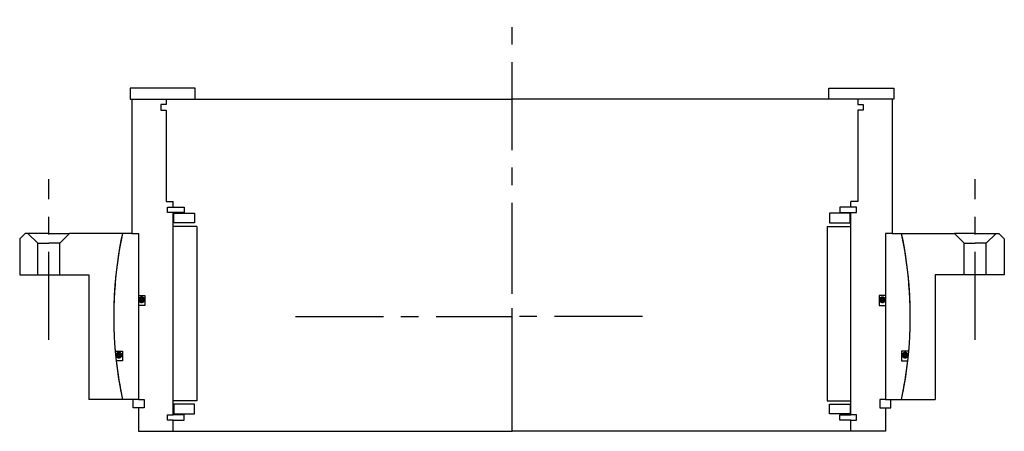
# Model space of a CAD drawing. Header units: millimetres. Extents: x -178 to 178, y -42 to 107.
import ezdxf

# ---------------------------------------------------------------- set-up
doc = ezdxf.new("R2010")
doc.units = ezdxf.units.MM
doc.linetypes.add('CENTER', pattern=[50.8, 31.75, -6.35, 6.35, -6.35])
doc.layers.add('Center', color=1, linetype='CENTER')

# ---------------------------------------------------------------- blocks, each defined once
blk = doc.blocks.new('M33-145')
for p, q in [((-178, 28), (-176, 30)), ((-167.5, 30), (-176, 30)), ((-171.5, 26.5), (-175, 30)), ((-167.5, 30), (-160, 30)), ((-163.5, 26.5), (-160, 30)), ((-140.84, 30), (-160, 30)), ((140.84, 30), (160, 30)), ((163.5, 26.5), (160, 30)), ((167.5, 30), (160, 30)), ((167.5, 30), (176, 30)), ((171.5, 26.5), (175, 30)), ((178, 28), (176, 30)), ((-178, 28), (-178, 15)), ((-171.5, 26.5), (-167.5, 26.5)), ((-171.5, 15), (-171.5, 26.5)), ((-163.5, 26.5), (-167.5, 26.5)), ((-163.5, 15), (-163.5, 26.5)), ((163.5, 26.5), (167.5, 26.5)), ((163.5, 15), (163.5, 26.5)), ((171.5, 26.5), (167.5, 26.5)), ((171.5, 15), (171.5, 26.5)), ((178, 28), (178, 15)), ((-178, 15), (-167.5, 15)), ((-167.5, 15), (-163.5, 15)), ((-163.5, 15), (-153, 15)), ((-153, 15), (-153, -30)), ((153, 15), (153, -30)), ((163.5, 15), (153, 15)), ((167.5, 15), (163.5, 15)), ((178, 15), (167.5, 15)), ((-140.84, -30), (-153, -30)), ((140.84, -30), (153, -30))]:
    blk.add_line(p, q)
for start, end in [(167.9753, 192.0247), (347.9753, 12.0247)]:
    blk.add_arc((0, 0), 144, start, end)
at = {"layer": 'Center'}
for p, q in [((-167.5, -8.46), (-167.5, 49.54)), ((167.5, -8.46), (167.5, 49.54)), ((0, -30), (0, 30)), ((-78.25, 0), (0, 0)), ((47.13, 0), (0, 0))]:
    blk.add_line(p, q, dxfattribs=at)
blk = doc.blocks.new('in-sf228')
for p, q in [((-114.5, 82.5), (-138, 82.5)), ((-138, 82.5), (-138, 78.5)), ((-114.5, 78.5), (-114.5, 82.5)), ((114.5, 82.5), (138, 82.5)), ((114.5, 78.5), (114.5, 82.5)), ((138, 82.5), (138, 78.5)), ((-138, 78.5), (-114.5, 78.5)), ((-137.5, 78.5), (-137.5, 30)), ((-137.5, 78.5), (-125, 78.5)), ((-125, 78.5), (0, 78.5)), ((-125, 78.5), (-125, 76.5)), ((125, 78.5), (0, 78.5)), ((138, 78.5), (114.5, 78.5)), ((137.5, 78.5), (125, 78.5)), ((125, 78.5), (125, 76.5)), ((137.5, 78.5), (137.5, 30)), ((-125, 76.5), (-127, 76.5)), ((-127, 76.5), (-127, 74.5)), ((125, 76.5), (127, 76.5)), ((127, 76.5), (127, 74.5)), ((-127, 74.5), (-125, 74.5)), ((-125, 74.5), (-125, 41.5)), ((127, 74.5), (125, 74.5)), ((125, 74.5), (125, 41.5)), ((-125, 41.5), (-122.5, 41.5)), ((-124.5, 39.5), (-122.5, 39.5)), ((-124.5, 37.5), (-124.5, 39.5)), ((-122.5, 39.5), (-122.5, 41.5)), ((-122.5, 39.5), (-118.5, 39.5)), ((-118.5, 39.5), (-118.5, 37.5)), ((122.5, 39.5), (118.5, 39.5)), ((118.5, 39.5), (118.5, 37.5)), ((122.5, 39.5), (122.5, 41.5)), ((125, 41.5), (122.5, 41.5)), ((124.5, 39.5), (122.5, 39.5)), ((124.5, 37.5), (124.5, 39.5)), ((-122.5, 37.5), (-124.5, 37.5)), ((-122.5, -35.5), (-122.5, 37.5)), ((-118.5, 37.5), (-122.5, 37.5)), ((-122.25, 37.25), (-114.75, 37.25)), ((-122.25, 33.75), (-122.25, 37.25)), ((-114.75, 37.25), (-114.75, 33.75)), ((122.25, 37.25), (114.75, 37.25)), ((114.75, 37.25), (114.75, 33.75)), ((118.5, 37.5), (122.5, 37.5)), ((122.25, 33.75), (122.25, 37.25)), ((122.5, -35.5), (122.5, 37.5)), ((122.5, 37.5), (124.5, 37.5)), ((-114, 32.5), (-122.5, 32.5)), ((-114.75, 33.75), (-122.25, 33.75)), ((-114, 32.5), (-114, -30.5)), ((114, 32.5), (114, -30.5)), ((114, 32.5), (122.5, 32.5)), ((114.75, 33.75), (122.25, 33.75)), ((-137.5, 30), (-140.84, 30)), ((-137.5, 30), (-135, 30)), ((-135, 30), (-135, -30)), ((-135, 30), (-135, 7.5)), ((135, 30), (135, -30)), ((135, 30), (135, 7.5)), ((137.5, 30), (135, 30)), ((137.5, 30), (140.84, 30)), ((-135, 7.5), (-132.8, 7.5)), ((-132.8, 7.5), (-132.8, 4)), ((135, 7.5), (132.8, 7.5)), ((132.8, 7.5), (132.8, 4)), ((-135, 4), (-135, -30)), ((-132.8, 4), (-135, 4)), ((132.8, 4), (135, 4)), ((135, 4), (135, -30)), ((-143.46, -12.5), (-140.88, -12.5)), ((-140.88, -12.5), (-140.88, -16)), ((143.46, -12.5), (140.88, -12.5)), ((140.88, -12.5), (140.88, -16)), ((-140.88, -16), (-143.11, -16)), ((140.88, -16), (143.11, -16)), ((-135, -30), (-140.84, -30)), ((-137, -33), (-137, -30)), ((-135, -30), (-133, -30)), ((-133, -30), (-133, -33)), ((-114, -30.5), (-122.5, -30.5)), ((-122.25, -31.75), (-122.25, -35.25)), ((-114.75, -31.75), (-122.25, -31.75)), ((-114.75, -35.25), (-114.75, -31.75)), ((114, -30.5), (122.5, -30.5)), ((114.75, -35.25), (114.75, -31.75)), ((114.75, -31.75), (122.25, -31.75)), ((122.25, -31.75), (122.25, -35.25)), ((135, -30), (133, -30)), ((133, -30), (133, -33)), ((135, -30), (140.84, -30)), ((137, -33), (137, -30)), ((-135, -33), (-137, -33)), ((-135, -33), (-135, -41.5)), ((-133, -33), (-135, -33)), ((-124.5, -35.5), (-122.5, -35.5)), ((-124.5, -37.5), (-124.5, -35.5)), ((-118.5, -35.5), (-122.5, -35.5)), ((-122.25, -35.25), (-114.75, -35.25)), ((-118.5, -37.5), (-118.5, -35.5)), ((122.25, -35.25), (114.75, -35.25)), ((118.5, -35.5), (122.5, -35.5)), ((118.5, -37.5), (118.5, -35.5)), ((124.5, -35.5), (122.5, -35.5)), ((124.5, -37.5), (124.5, -35.5)), ((133, -33), (135, -33)), ((135, -33), (135, -41.5)), ((135, -33), (137, -33)), ((-122.5, -37.5), (-124.5, -37.5)), ((-122.5, -37.5), (-118.5, -37.5)), ((-122.5, -41.5), (-122.5, -37.5)), ((122.5, -37.5), (118.5, -37.5)), ((122.5, -41.5), (122.5, -37.5)), ((122.5, -37.5), (124.5, -37.5)), ((-135, -41.5), (-122.5, -41.5)), ((-122.5, -41.5), (0, -41.5)), ((122.5, -41.5), (0, -41.5)), ((135, -41.5), (122.5, -41.5))]:
    blk.add_line(p, q)
at = {"const_width": 1.2}
for points in [[(-133.26, 6, -1), (-134.56, 6, -1)], [(133.26, 6, 1), (134.56, 6, 1)], [(-141.5, -14, -1), (-142.8, -14, -1)], [(141.5, -14, 1), (142.8, -14, 1)]]:
    blk.add_lwpolyline(points, format="xyb", close=True, dxfattribs=at)
for start, end in [(167.9753, 184.9799), (355.0201, 12.0247), (186.3794, 192.0247), (347.9753, 353.6206)]:
    blk.add_arc((0, 0), 144, start, end)
at = {"layer": 'Center'}
blk.add_line((0, -41.5), (0, 107.19), dxfattribs=at)

msp = doc.modelspace()

# ---------------------------------------------------------------- block references
for name in ['in-sf228', 'M33-145']:
    msp.add_blockref(name, (0, 0))

doc.saveas('drawing.dxf')
